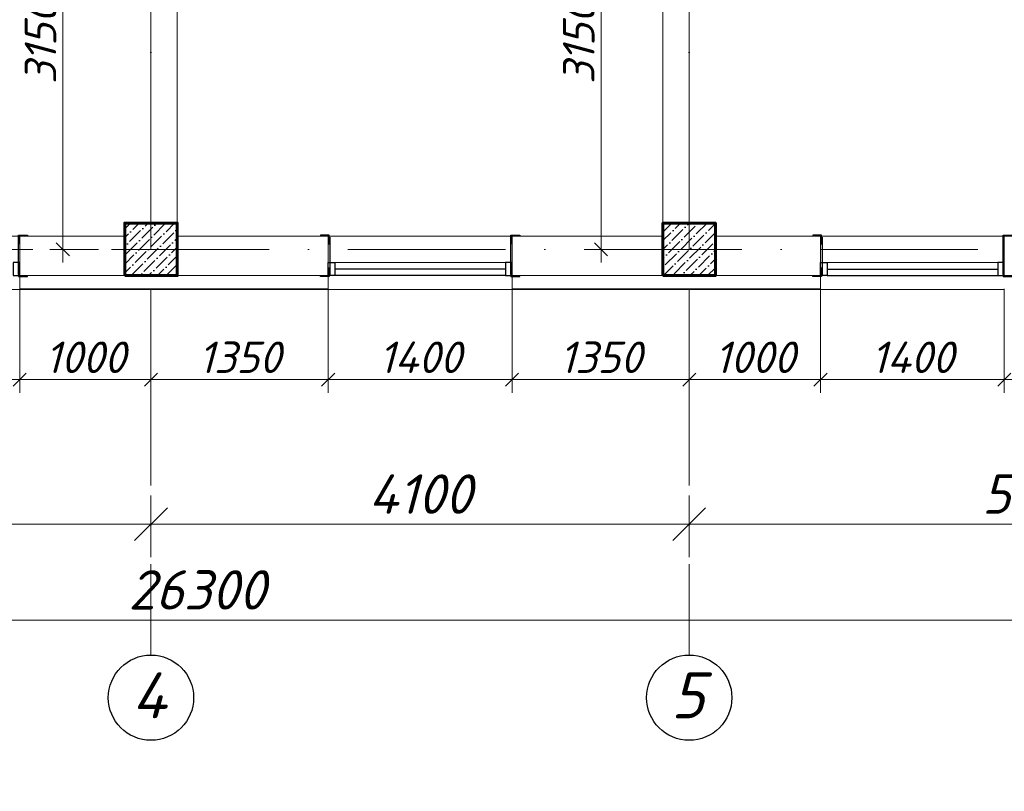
# Model space of a CAD drawing. Header units: millimetres. Extents: x 363306 to 7757304, y 1022887 to 1207196.
# Tile 169 of 256: x 983462 to 990962, y 1065379 to 1071261. Entities that reach past the tile are written whole.
import ezdxf
from ezdxf import colors
from ezdxf.entities.mleader import LeaderData, LeaderLine
from ezdxf.math import Vec2, Vec3

# ---------------------------------------------------------------- set-up
doc = ezdxf.new("R2010")
doc.units = ezdxf.units.MM
doc.linetypes.add('ACAD_ISO10W100', pattern=[18, 12, -3, 0, -3])
doc.layers.add('0 @ 100', color=7, linetype='Continuous')
doc.layers.add('kcd_tx', color=7, linetype='Continuous')
for name, color, linetype, lineweight in [('5   0.30', 1, 'Continuous', 30), ('PLAN', 250, 'Continuous', 25), ('надпись 0.18', 160, 'Continuous', 18), ('размеры', 12, 'Continuous', 15)]:
    doc.layers.add(name, color=color, linetype=linetype, lineweight=lineweight)
doc.styles.add('ISOCPEUR', font='isocpeur.TTF')
doc.styles.get("Standard").update_dxf_attribs({"font": 'isocpeui.ttf'})
doc.styles.add('Times New Roman', font='times.ttf')
doc.styles.add('ГОСТ 2.304', font='isocpeui.ttf')
doc.dimstyles.new('12121212', dxfattribs={"dimtxt": 200, "dimasz": 200, "dimexe": 200, "dimexo": 100, "dimgap": 100, "dimtad": 1, "dimdec": 0, "dimzin": 0, "dimdsep": 46, "dimtxsty": 'Standard', "dimblk": 'OBLIQUE', "dimcen": 200, "dimdle": 200, "dimclrd": 5, "dimclre": 5, "dimclrt": 5, "dimadec": 0, "dimazin": 0, "dimtfac": 1, "dimtdec": 0, "dimtofl": 0, "dimtmove": 1, "dimatfit": 3, "dimldrblk": 'OBLIQUE', "dimfxl": 0, "dimtolj": 1, "dimtzin": 0, "dimlwd": 9, "dimlwe": 9, "dimarcsym": 0})
doc.dimstyles.new('Санжар', dxfattribs={"dimtxt": 240, "dimasz": 200, "dimexe": 200, "dimexo": 200, "dimgap": 50, "dimtad": 1, "dimdec": 0, "dimtxsty": 'Standard', "dimblk": 'OBLIQUE', "dimcen": 2.5, "dimdle": 200, "dimclrd": 152, "dimclre": 152, "dimclrt": 152, "dimadec": 0, "dimazin": 0, "dimtfac": 1, "dimtdec": 0, "dimtmove": 0, "dimatfit": 3, "dimldrblk": 'OBLIQUE', "dimfxl": 0, "dimlwd": 0, "dimlwe": 0, "dimarcsym": 0})

# ---------------------------------------------------------------- blocks, each defined once
blk = doc.blocks.new('_Oblique')
at = {"color": 0, "linetype": 'ByBlock', "lineweight": -2}
blk.add_line((-0.5, -0.5), (0.5, 0.5), dxfattribs=at)
blk = doc.blocks.new('*D441')
at = {"color": 5, "lineweight": 9, "transparency": 16777216}
for p, q in [((984462.3, 1067633.4), (984462.3, 1067165)), ((988562.3, 1067633.4), (988562.3, 1067165)), ((988812.3, 1067415), (984212.3, 1067415))]:
    blk.add_line(p, q, dxfattribs=at)
at = {"layer": 'Defpoints', "color": 0, "lineweight": 25, "transparency": 16777216}
for p in [(984462.3, 1067733.4), (988562.3, 1067733.4), (984462.3, 1067415)]:
    blk.add_point(p, dxfattribs=at)
at = {"color": 5, "lineweight": 9, "transparency": 16777216, "xscale": 250, "yscale": 250, "zscale": 250, "rotation": 180}
blk.add_blockref('_Oblique', (984462.3, 1067415), dxfattribs=at)
at = {"color": 5, "lineweight": 9, "transparency": 16777216, "xscale": 250, "yscale": 250, "zscale": 250}
blk.add_blockref('_Oblique', (988562.3, 1067415), dxfattribs=at)
at = {"color": 5, "lineweight": 40, "transparency": 16777216, "insert": (986512.3, 1067645), "char_height": 300, "attachment_point": 5}
blk.add_mtext('\\A1;4100', dxfattribs=at)
blk = doc.blocks.new('*D442')
at = {"color": 5, "lineweight": 9, "transparency": 16777216}
for p, q in [((988562.3, 1067633.4), (988562.3, 1067165)), ((993862.3, 1067633.4), (993862.3, 1067165)), ((988312.3, 1067415), (994112.3, 1067415))]:
    blk.add_line(p, q, dxfattribs=at)
at = {"layer": 'Defpoints', "color": 0, "lineweight": 25, "transparency": 16777216}
for p in [(988562.3, 1067733.4), (993862.3, 1067733.4), (993862.3, 1067415)]:
    blk.add_point(p, dxfattribs=at)
at = {"color": 5, "lineweight": 9, "transparency": 16777216, "xscale": 250, "yscale": 250, "zscale": 250, "rotation": 180}
blk.add_blockref('_Oblique', (988562.3, 1067415), dxfattribs=at)
at = {"color": 5, "lineweight": 9, "transparency": 16777216, "xscale": 250, "yscale": 250, "zscale": 250}
blk.add_blockref('_Oblique', (993862.3, 1067415), dxfattribs=at)
at = {"color": 5, "lineweight": 40, "transparency": 16777216, "insert": (991212.3, 1067645), "char_height": 300, "attachment_point": 5}
blk.add_mtext('\\A1;5300', dxfattribs=at)
blk = doc.blocks.new('*D444')
at = {"color": 5, "lineweight": 9, "transparency": 16777216}
for p, q in [((971662.3, 1067410.2), (971662.3, 1066434.8)), ((997962.3, 1067410.2), (997962.3, 1066434.8)), ((971412.3, 1066684.8), (998212.3, 1066684.8))]:
    blk.add_line(p, q, dxfattribs=at)
at = {"layer": 'Defpoints', "color": 0, "lineweight": 25, "transparency": 16777216}
for p in [(971662.3, 1067510.2), (997962.3, 1067510.2), (997962.3, 1066684.8)]:
    blk.add_point(p, dxfattribs=at)
at = {"color": 5, "lineweight": 9, "transparency": 16777216, "xscale": 250, "yscale": 250, "zscale": 250, "rotation": 180}
blk.add_blockref('_Oblique', (971662.3, 1066684.8), dxfattribs=at)
at = {"color": 5, "lineweight": 9, "transparency": 16777216, "xscale": 250, "yscale": 250, "zscale": 250}
blk.add_blockref('_Oblique', (997962.3, 1066684.8), dxfattribs=at)
at = {"color": 5, "lineweight": 40, "transparency": 16777216, "insert": (984812.3, 1066914.8), "char_height": 300, "attachment_point": 5}
blk.add_mtext('\\A1;26300', dxfattribs=at)
blk = doc.blocks.new('*D445')
at = {"color": 5, "lineweight": 9, "transparency": 16777216}
for p, q in [((981062.3, 1067633.4), (981062.3, 1067165)), ((984462.3, 1067633.4), (984462.3, 1067165)), ((980812.3, 1067415), (984712.3, 1067415))]:
    blk.add_line(p, q, dxfattribs=at)
at = {"layer": 'Defpoints', "color": 0, "lineweight": 25, "transparency": 16777216}
for p in [(981062.3, 1067733.4), (984462.3, 1067733.4), (984462.3, 1067415)]:
    blk.add_point(p, dxfattribs=at)
at = {"color": 5, "lineweight": 9, "transparency": 16777216, "xscale": 250, "yscale": 250, "zscale": 250, "rotation": 180}
blk.add_blockref('_Oblique', (981062.3, 1067415), dxfattribs=at)
at = {"color": 5, "lineweight": 9, "transparency": 16777216, "xscale": 250, "yscale": 250, "zscale": 250}
blk.add_blockref('_Oblique', (984462.3, 1067415), dxfattribs=at)
at = {"color": 5, "lineweight": 40, "transparency": 16777216, "insert": (982762.3, 1067645), "char_height": 300, "attachment_point": 5}
blk.add_mtext('\\A1;3400', dxfattribs=at)
blk = doc.blocks.new('*U25')
at = {"color": 0, "linetype": 'ByBlock', "lineweight": -2, "ltscale": 100}
blk.add_lwpolyline([(0, 0), (63, 0), (63, 2.7, 0.414214), (60.7, 5), (12, 5, -0.414214), (5, 12), (5, 60.7, 0.414214), (2.7, 63), (0, 63)], format="xyb", close=True, dxfattribs=at)
blk = doc.blocks.new('*D690')
at = {"layer": 'Defpoints', "color": 0, "lineweight": 25, "transparency": 16777216}
for p in [(983790.8, 1072660.4), (984262.3, 1072660.4), (984162.3, 1069510.4)]:
    blk.add_point(p, dxfattribs=at)
at = {"layer": 'kcd_tx', "lineweight": 0, "transparency": 16777216}
for p, q in [((983790.8, 1069410.4), (983790.8, 1072760.4)), ((984162.3, 1072660.4), (983690.8, 1072660.4)), ((984062.3, 1069510.4), (983690.8, 1069510.4))]:
    blk.add_line(p, q, dxfattribs=at)
at = {"layer": 'kcd_tx', "lineweight": 0, "transparency": 16777216, "xscale": 100, "yscale": 100, "zscale": 100}
for p, rotation in [((983790.8, 1072660.4), 90), ((983790.8, 1069510.4), 270)]:
    blk.add_blockref('_Oblique', p, dxfattribs=dict(at, rotation=rotation))
at = {"layer": 'kcd_tx', "lineweight": 30, "transparency": 16777216, "insert": (983620.8, 1071085.4), "char_height": 240, "attachment_point": 5, "rotation": 90}
blk.add_mtext('3150', dxfattribs=at)
blk = doc.blocks.new('*D694')
at = {"layer": 'Defpoints', "color": 0, "lineweight": 25, "transparency": 16777216}
for p in [(987890.8, 1072660.4), (988362.3, 1072660.4), (988262.3, 1069510.4)]:
    blk.add_point(p, dxfattribs=at)
at = {"layer": 'kcd_tx', "lineweight": 0, "transparency": 16777216}
for p, q in [((987890.8, 1069410.4), (987890.8, 1072760.4)), ((988262.3, 1072660.4), (987790.8, 1072660.4)), ((988162.3, 1069510.4), (987790.8, 1069510.4))]:
    blk.add_line(p, q, dxfattribs=at)
at = {"layer": 'kcd_tx', "lineweight": 0, "transparency": 16777216, "xscale": 100, "yscale": 100, "zscale": 100}
for p, rotation in [((987890.8, 1072660.4), 90), ((987890.8, 1069510.4), 270)]:
    blk.add_blockref('_Oblique', p, dxfattribs=dict(at, rotation=rotation))
at = {"layer": 'kcd_tx', "lineweight": 30, "transparency": 16777216, "insert": (987720.8, 1071085.4), "char_height": 240, "attachment_point": 5, "rotation": 90}
blk.add_mtext('3150', dxfattribs=at)
blk = doc.blocks.new('*D513')
at = {"layer": 'Defpoints', "color": 0, "lineweight": 25, "transparency": 16777216}
for p in [(982062.3, 1069310.4), (983462.3, 1069310.4), (983462.3, 1068517.7)]:
    blk.add_point(p, dxfattribs=at)
at = {"layer": 'kcd_tx', "lineweight": 0, "transparency": 16777216}
for p, q in [((982062.3, 1069210.4), (982062.3, 1068417.7)), ((983462.3, 1069210.4), (983462.3, 1068417.7)), ((981962.3, 1068517.7), (983562.3, 1068517.7))]:
    blk.add_line(p, q, dxfattribs=at)
at = {"layer": 'kcd_tx', "lineweight": 0, "transparency": 16777216, "xscale": 100, "yscale": 100, "zscale": 100, "rotation": 180}
blk.add_blockref('_Oblique', (982062.3, 1068517.7), dxfattribs=at)
at = {"layer": 'kcd_tx', "lineweight": 0, "transparency": 16777216, "xscale": 100, "yscale": 100, "zscale": 100}
blk.add_blockref('_Oblique', (983462.3, 1068517.7), dxfattribs=at)
at = {"layer": 'kcd_tx', "lineweight": 30, "transparency": 16777216, "insert": (982762.3, 1068687.7), "char_height": 240, "attachment_point": 5}
blk.add_mtext('1400', dxfattribs=at)
blk = doc.blocks.new('*D514')
at = {"layer": 'Defpoints', "color": 0, "lineweight": 25, "transparency": 16777216}
for p in [(983462.3, 1069310.4), (984462.3, 1069310.4), (984462.3, 1068517.7)]:
    blk.add_point(p, dxfattribs=at)
at = {"layer": 'kcd_tx', "lineweight": 0, "transparency": 16777216}
for p, q in [((983462.3, 1069210.4), (983462.3, 1068417.7)), ((984462.3, 1069210.4), (984462.3, 1068417.7)), ((983362.3, 1068517.7), (984562.3, 1068517.7))]:
    blk.add_line(p, q, dxfattribs=at)
at = {"layer": 'kcd_tx', "lineweight": 0, "transparency": 16777216, "xscale": 100, "yscale": 100, "zscale": 100, "rotation": 180}
blk.add_blockref('_Oblique', (983462.3, 1068517.7), dxfattribs=at)
at = {"layer": 'kcd_tx', "lineweight": 0, "transparency": 16777216, "xscale": 100, "yscale": 100, "zscale": 100}
blk.add_blockref('_Oblique', (984462.3, 1068517.7), dxfattribs=at)
at = {"layer": 'kcd_tx', "lineweight": 30, "transparency": 16777216, "insert": (983962.3, 1068687.7), "char_height": 240, "attachment_point": 5}
blk.add_mtext('1000', dxfattribs=at)
blk = doc.blocks.new('*D515')
at = {"layer": 'Defpoints', "color": 0, "lineweight": 25, "transparency": 16777216}
for p in [(989562.3, 1069310.4), (990962.3, 1069310.4), (990962.3, 1068517.7)]:
    blk.add_point(p, dxfattribs=at)
at = {"layer": 'kcd_tx', "lineweight": 0, "transparency": 16777216}
for p, q in [((989562.3, 1069210.4), (989562.3, 1068417.7)), ((990962.3, 1069210.4), (990962.3, 1068417.7)), ((989462.3, 1068517.7), (991062.3, 1068517.7))]:
    blk.add_line(p, q, dxfattribs=at)
at = {"layer": 'kcd_tx', "lineweight": 0, "transparency": 16777216, "xscale": 100, "yscale": 100, "zscale": 100, "rotation": 180}
blk.add_blockref('_Oblique', (989562.3, 1068517.7), dxfattribs=at)
at = {"layer": 'kcd_tx', "lineweight": 0, "transparency": 16777216, "xscale": 100, "yscale": 100, "zscale": 100}
blk.add_blockref('_Oblique', (990962.3, 1068517.7), dxfattribs=at)
at = {"layer": 'kcd_tx', "lineweight": 30, "transparency": 16777216, "insert": (990262.3, 1068687.7), "char_height": 240, "attachment_point": 5}
blk.add_mtext('1400', dxfattribs=at)
blk = doc.blocks.new('*D516')
at = {"layer": 'Defpoints', "color": 0, "lineweight": 25, "transparency": 16777216}
for p in [(990962.3, 1069310.4), (992262.3, 1069310.4), (992262.3, 1068517.7)]:
    blk.add_point(p, dxfattribs=at)
at = {"layer": 'kcd_tx', "lineweight": 0, "transparency": 16777216}
for p, q in [((990962.3, 1069210.4), (990962.3, 1068417.7)), ((992262.3, 1069210.4), (992262.3, 1068417.7)), ((990862.3, 1068517.7), (992362.3, 1068517.7))]:
    blk.add_line(p, q, dxfattribs=at)
at = {"layer": 'kcd_tx', "lineweight": 0, "transparency": 16777216, "xscale": 100, "yscale": 100, "zscale": 100, "rotation": 180}
blk.add_blockref('_Oblique', (990962.3, 1068517.7), dxfattribs=at)
at = {"layer": 'kcd_tx', "lineweight": 0, "transparency": 16777216, "xscale": 100, "yscale": 100, "zscale": 100}
blk.add_blockref('_Oblique', (992262.3, 1068517.7), dxfattribs=at)
at = {"layer": 'kcd_tx', "lineweight": 30, "transparency": 16777216, "insert": (991612.3, 1068687.7), "char_height": 240, "attachment_point": 5}
blk.add_mtext('1300', dxfattribs=at)
blk = doc.blocks.new('*D520')
at = {"layer": 'Defpoints', "color": 0, "lineweight": 25, "transparency": 16777216}
for p in [(988562.3, 1069310.4), (989562.3, 1069310.4), (988562.3, 1068517.7)]:
    blk.add_point(p, dxfattribs=at)
at = {"layer": 'kcd_tx', "lineweight": 0, "transparency": 16777216}
for p, q in [((988562.3, 1069210.4), (988562.3, 1068417.7)), ((989562.3, 1069210.4), (989562.3, 1068417.7)), ((989662.3, 1068517.7), (988462.3, 1068517.7))]:
    blk.add_line(p, q, dxfattribs=at)
at = {"layer": 'kcd_tx', "lineweight": 0, "transparency": 16777216, "xscale": 100, "yscale": 100, "zscale": 100, "rotation": 180}
blk.add_blockref('_Oblique', (988562.3, 1068517.7), dxfattribs=at)
at = {"layer": 'kcd_tx', "lineweight": 0, "transparency": 16777216, "xscale": 100, "yscale": 100, "zscale": 100}
blk.add_blockref('_Oblique', (989562.3, 1068517.7), dxfattribs=at)
at = {"layer": 'kcd_tx', "lineweight": 30, "transparency": 16777216, "insert": (989062.3, 1068687.7), "char_height": 240, "attachment_point": 5}
blk.add_mtext('1000', dxfattribs=at)
blk = doc.blocks.new('*D523')
at = {"layer": 'Defpoints', "color": 0, "lineweight": 25, "transparency": 16777216}
for p in [(987212.3, 1069310.4), (988562.3, 1069310.4), (988562.3, 1068517.7)]:
    blk.add_point(p, dxfattribs=at)
at = {"layer": 'kcd_tx', "lineweight": 0, "transparency": 16777216}
for p, q in [((987212.3, 1069210.4), (987212.3, 1068417.7)), ((988562.3, 1069210.4), (988562.3, 1068417.7)), ((987112.3, 1068517.7), (988662.3, 1068517.7))]:
    blk.add_line(p, q, dxfattribs=at)
at = {"layer": 'kcd_tx', "lineweight": 0, "transparency": 16777216, "xscale": 100, "yscale": 100, "zscale": 100, "rotation": 180}
blk.add_blockref('_Oblique', (987212.3, 1068517.7), dxfattribs=at)
at = {"layer": 'kcd_tx', "lineweight": 0, "transparency": 16777216, "xscale": 100, "yscale": 100, "zscale": 100}
blk.add_blockref('_Oblique', (988562.3, 1068517.7), dxfattribs=at)
at = {"layer": 'kcd_tx', "lineweight": 30, "transparency": 16777216, "insert": (987887.3, 1068687.7), "char_height": 240, "attachment_point": 5}
blk.add_mtext('1350', dxfattribs=at)
blk = doc.blocks.new('*D524')
at = {"layer": 'Defpoints', "color": 0, "lineweight": 25, "transparency": 16777216}
for p in [(985812.3, 1069310.4), (987212.3, 1069310.4), (985812.3, 1068517.7)]:
    blk.add_point(p, dxfattribs=at)
at = {"layer": 'kcd_tx', "lineweight": 0, "transparency": 16777216}
for p, q in [((985812.3, 1069210.4), (985812.3, 1068417.7)), ((987212.3, 1069210.4), (987212.3, 1068417.7)), ((987312.3, 1068517.7), (985712.3, 1068517.7))]:
    blk.add_line(p, q, dxfattribs=at)
at = {"layer": 'kcd_tx', "lineweight": 0, "transparency": 16777216, "xscale": 100, "yscale": 100, "zscale": 100, "rotation": 180}
blk.add_blockref('_Oblique', (985812.3, 1068517.7), dxfattribs=at)
at = {"layer": 'kcd_tx', "lineweight": 0, "transparency": 16777216, "xscale": 100, "yscale": 100, "zscale": 100}
blk.add_blockref('_Oblique', (987212.3, 1068517.7), dxfattribs=at)
at = {"layer": 'kcd_tx', "lineweight": 30, "transparency": 16777216, "insert": (986512.3, 1068687.7), "char_height": 240, "attachment_point": 5}
blk.add_mtext('1400', dxfattribs=at)
blk = doc.blocks.new('*D525')
at = {"layer": 'Defpoints', "color": 0, "lineweight": 25, "transparency": 16777216}
for p in [(984462.3, 1069310.4), (985812.3, 1069310.4), (984462.3, 1068517.7)]:
    blk.add_point(p, dxfattribs=at)
at = {"layer": 'kcd_tx', "lineweight": 0, "transparency": 16777216}
for p, q in [((984462.3, 1069210.4), (984462.3, 1068417.7)), ((985812.3, 1069210.4), (985812.3, 1068417.7)), ((985912.3, 1068517.7), (984362.3, 1068517.7))]:
    blk.add_line(p, q, dxfattribs=at)
at = {"layer": 'kcd_tx', "lineweight": 0, "transparency": 16777216, "xscale": 100, "yscale": 100, "zscale": 100, "rotation": 180}
blk.add_blockref('_Oblique', (984462.3, 1068517.7), dxfattribs=at)
at = {"layer": 'kcd_tx', "lineweight": 0, "transparency": 16777216, "xscale": 100, "yscale": 100, "zscale": 100}
blk.add_blockref('_Oblique', (985812.3, 1068517.7), dxfattribs=at)
at = {"layer": 'kcd_tx', "lineweight": 30, "transparency": 16777216, "insert": (985137.3, 1068687.7), "char_height": 240, "attachment_point": 5}
blk.add_mtext('1350', dxfattribs=at)
blk = doc.blocks.new('RTTRERR')
at = {"layer": '5   0.30', "color": 3, "lineweight": 30, "ltscale": 200}
for p, q in [((661523.9, 1818052.1), (661523.9, 1817767.9)), ((662899.5, 1818052.1), (662899.5, 1817767.9))]:
    blk.add_line(p, q, dxfattribs=at)
at = {"layer": '5   0.30', "color": 3, "lineweight": 30, "ltscale": 200, "yscale": 1.05763968, "zscale": 1.05763968, "rotation": 180}
for p, xscale in [((661519.8, 1818068.4), 1.05763968), ((662903.5, 1818068.4), -1.05763968)]:
    blk.add_blockref('*U25', p, dxfattribs=dict(at, xscale=xscale))
at = {"layer": '5   0.30', "color": 3, "lineweight": 30, "ltscale": 200, "extrusion": (0, 0, -1), "yscale": 1.05763968, "zscale": -1.05763968}
for p, xscale in [((-661519.8, 1817753.5), 1.05763968), ((-662903.5, 1817753.5), -1.05763968)]:
    blk.add_blockref('*U25', p, dxfattribs=dict(at, xscale=xscale))
ml = blk.add_multileader_mtext('Standard')
ml.set_content('{\\fISOCPEUR|b0|i1|c204|p34;\\C5;Ст-2}', color=256, style='ISOCPEUR')
ml.set_leader_properties()
ml.build(insert=Vec2(0, 0))
ml.multileader.update_dxf_attribs({"text_left_attachment_type": 6, "text_right_attachment_type": 6, "dogleg_length": 0.208, "arrow_head_size": 187.5, "scale": 100})
ctx = ml.context
ctx.base_point, ctx.scale, ctx.char_height, ctx.arrow_head_size, ctx.landing_gap_size, ctx.plane_origin = Vec3(661945.1, 1818508.9), 100, 200, 187.5, 0, Vec3(666149.8, 1819982)
ctx.left_attachment, ctx.right_attachment, ctx.text_align_type = 6, 6, 1
notes = []
notes.append((ctx, [(1, (1, 1, 0), (662574.8, 1818508.9), (-1, 0), 20.8, [(2, [(661519.8, 1818068.4)], 0, []), (1, [(662922.3, 1818060), (662922.3, 1818060)], 0, [])])]))
ctx.mtext.insert, ctx.mtext.alignment, ctx.mtext.flow_direction = Vec3(662249.5, 1818748.9), 2, 5
for ctx, leaders in notes:
    for number, flags, end, landing, length, lines in leaders:
        leader = LeaderData()
        leader.index, (leader.has_last_leader_line, leader.has_dogleg_vector, leader.attachment_direction) = number, flags
        leader.last_leader_point, leader.dogleg_vector, leader.dogleg_length = Vec3(end), Vec3(landing), length
        for number, points, colour, breaks in lines:
            line = LeaderLine()
            line.index, line.vertices, line.color, line.breaks = number, Vec3.list(points), colors.encode_raw_color(colour), breaks
            leader.lines.append(line)
        ctx.leaders.append(leader)

msp = doc.modelspace()

# ---------------------------------------------------------------- hatches: boundary and pattern name
at = {"ltscale": 100}
h = msp.add_hatch(dxfattribs=at)
h.set_pattern_fill('ANSI36', color=256, scale=15, style=0)
h.set_pattern_definition([(45, (-16059500.283, 10252540.387), (25.25697034, 92.60889125), [119.0625, -23.8125, 0, -23.8125])])
h.paths.add_polyline_path([(984662.268, 1069710.387), (984262.268, 1069710.387), (984262.268, 1069310.387), (984662.268, 1069310.387)])
h = msp.add_hatch(dxfattribs=at)
h.set_pattern_fill('ANSI36', color=256, scale=15, style=0)
h.set_pattern_definition([(45, (-16064200.283, 10252540.387), (25.25697034, 92.60889125), [119.0625, -23.8125, 0, -23.8125])])
h.paths.add_polyline_path([(988762.268, 1069710.387), (988362.268, 1069710.387), (988362.268, 1069310.387), (988762.268, 1069310.387)])

# ---------------------------------------------------------------- linework, layer by layer
at = {"color": 1, "linetype": 'ACAD_ISO10W100', "lineweight": 9, "ltscale": 100}
for p, q in [((984462.268, 1085110.387), (984462.268, 1066417.835)), ((988562.268, 1085110.387), (988562.268, 1066417.835)), ((997962.268, 1069510.387), (969088.863, 1069510.387))]:
    msp.add_line(p, q, dxfattribs=at)
at = {"lineweight": 0, "ltscale": 100}
for p, q in [((988362.268, 1076010.387), (988362.268, 1069710.387)), ((984462.268, 1075610.387), (984462.268, 1069710.387)), ((984662.268, 1075610.387), (984662.268, 1069710.387)), ((988562.268, 1075610.387), (988562.268, 1069710.387)), ((983462.268, 1069610.387), (984262.268, 1069610.387)), ((983462.268, 1069610.387), (983462.268, 1069310.387)), ((985812.268, 1069610.387), (984662.268, 1069610.387)), ((988362.268, 1069610.387), (987212.268, 1069610.387)), ((988762.268, 1069610.387), (989562.268, 1069610.387)), ((989562.268, 1069610.387), (989562.268, 1069310.387)), ((990962.268, 1069610.387), (990962.268, 1069310.387)), ((990962.268, 1069610.387), (992262.268, 1069610.387)), ((983462.268, 1069310.387), (984662.268, 1069310.387)), ((985812.268, 1069310.387), (984662.268, 1069310.387)), ((988362.268, 1069310.387), (987212.268, 1069310.387)), ((988762.268, 1069310.387), (989562.268, 1069310.387)), ((983462.268, 1069203.387), (982062.268, 1069203.387)), ((987212.268, 1069203.387), (985812.268, 1069203.387)), ((989562.268, 1069203.387), (990962.268, 1069203.387))]:
    msp.add_line(p, q, dxfattribs=at)
at = {"lineweight": 9, "ltscale": 100}
for p, q in [((983462.268, 1069610.387), (982062.268, 1069610.387)), ((987212.268, 1069610.387), (985812.268, 1069610.387)), ((989562.268, 1069610.387), (990962.268, 1069610.387))]:
    msp.add_line(p, q, dxfattribs=at)
at = {"color": 5, "lineweight": 0}
for p, q in [((987162.268, 1069410.387), (985862.268, 1069410.387)), ((989612.268, 1069410.387), (990912.268, 1069410.387))]:
    msp.add_line(p, q, dxfattribs=at)
at = {"color": 5}
for p, q in [((987162.268, 1069360.387), (985862.268, 1069360.387)), ((989612.268, 1069360.387), (990912.268, 1069360.387)), ((987162.268, 1069310.387), (985862.268, 1069310.387)), ((989612.268, 1069310.387), (990912.268, 1069310.387))]:
    msp.add_line(p, q, dxfattribs=at)
at = {"lineweight": 0, "ltscale": 100}
for points in [[(985812.268, 1069310.387), (985812.268, 1069610.387)], [(987212.268, 1069310.387), (987212.268, 1069610.387)]]:
    msp.add_lwpolyline(points, dxfattribs=at)
at = {"color": 5}
for points in [[(983462.268, 1069410.387), (983412.268, 1069410.387), (983412.268, 1069310.387), (983462.268, 1069310.387)], [(985812.268, 1069410.387), (985862.268, 1069410.387), (985862.268, 1069310.387), (985812.268, 1069310.387)], [(987212.268, 1069410.387), (987162.268, 1069410.387), (987162.268, 1069310.387), (987212.268, 1069310.387)], [(989562.268, 1069410.387), (989612.268, 1069410.387), (989612.268, 1069310.387), (989562.268, 1069310.387)], [(990962.268, 1069410.387), (990912.268, 1069410.387), (990912.268, 1069310.387), (990962.268, 1069310.387)]]:
    msp.add_lwpolyline(points, close=True, dxfattribs=at)
at = {"color": 252, "lineweight": 0, "ltscale": 100}
for points in [[(983462.268, 1069310.387), (983462.268, 1069203.387)], [(985812.268, 1069310.387), (985812.268, 1069203.387)], [(987212.268, 1069310.387), (987212.268, 1069203.387)], [(989562.268, 1069310.387), (989562.268, 1069203.387)], [(983462.268, 1069203.387), (985812.268, 1069203.387)], [(987212.268, 1069203.387), (989562.268, 1069203.387)]]:
    msp.add_lwpolyline(points, dxfattribs=at)
at = {"color": 252, "lineweight": 60, "ltscale": 100}
for points in [[(984662.268, 1069310.387), (984662.268, 1069310.387)], [(988362.268, 1069310.387), (988362.268, 1069310.387)]]:
    msp.add_lwpolyline(points, dxfattribs=at)
at = {"color": 32, "lineweight": 0, "ltscale": 100}
for points in [[(983462.268, 1069210.387), (985812.268, 1069210.387)], [(987212.268, 1069210.387), (989562.268, 1069210.387)]]:
    msp.add_lwpolyline(points, dxfattribs=at)
at = {"layer": 'PLAN', "color": 158, "lineweight": 30}
for centre in [(984462.268, 1066092.95), (988562.267, 1066092.95)]:
    msp.add_circle(centre, 324.885, dxfattribs=at)
at = {"layer": 'размеры', "lineweight": 60, "ltscale": 5}
for points in [[(984262.268, 1069310.387), (984662.268, 1069310.387), (984662.268, 1069710.387), (984262.268, 1069710.387)], [(988362.268, 1069310.387), (988762.268, 1069310.387), (988762.268, 1069710.387), (988362.268, 1069710.387)]]:
    msp.add_lwpolyline(points, close=True, dxfattribs=at)

# ---------------------------------------------------------------- block references
at = {"color": 18, "lineweight": 30, "true_color": 0x000000}
for p in [(320550.601, -748449.583), (324300.601, -748449.583), (328050.601, -748449.583)]:
    msp.add_blockref('RTTRERR', p, dxfattribs=at)

# ---------------------------------------------------------------- texts
at = {"layer": '0 @ 100', "color": 7, "insert": (761996.908, 1075986.433), "char_height": 318.940213, "width": 19697.5359, "attachment_point": 4, "style": 'ГОСТ 2.304'}
msp.add_mtext('\\pi5457.36288;{\\fISOCPEUR|b1|i1|c204|p34;Характеристика участка строительства:\\P\\pi0;\\P}Расчетная зимняя температура воздух 15 °С.\\PСкоростной напор ветра   - 38кг/м2.\\PВес снегового покрова    - 50кг/м2.\\PКлассификация зданий по функциональной пожарной опасности - Ф 4.1 \\PКоэффициент надежности по назначению - 0.95\\P\\P^IПроектом разработано подъёмник для мало мобильных граждан населения грузоподъемностью 250 кг. скоростью 0,25 см/с. Двери шахт подъёмника противопожарные с пределом огнестойкости El 30. Подъёмники оборудованы кабинами габаритами 1500х1500 мм, ширина дверей кабины обеспечивает проезд инвалидной коляски. Для экстренных случаев подъёмник оснащен дополнительным аккумулятором и механическим спуском для безопасного спуска пассажира в нулевую отметку. Так же в дверях подъёмника установлены замки датчики которые открываются с ключевыми картами, чтобы открыть двери подъёмника.\\P^IС внешней и внутренней стороны наружных стен предусмотрено обшивка из аквапанелей толщиной 12,5мм с утеплением из минераловатной ваты на кварцевой основе, А =0,040 Вт/мС, толщиной 100мм. (по теплотехническому расчету). Наружная отделка из органическое стекло.\\P^IПодрядчик обязан предоставить заказчику сертификаты соответствия и пожарной безопасности на фасадную систему и все применяемые в данной системе материалы и изделия.\\PКонструкции, изделия и материалы применены по действующим стандартам, ТУ, сертификатам. На путях эвакуации используются отделочные материалы, соответствующие требованиям п. 5.25 ШНК 2.01.02-04.\\PОтделка стен с внутренней стороны окраска водоэмульсионными красками светлых тонов. Во внутренней и наружной отделке использованы современные отделочные материалы используемые на территории Республики Узбекистан.\\P^IКрыша - скатная из металлических профилированных листов с полимерными покрытиями с обеих сторон толщ.0,55мм по металлическим конструкциям.\\P^IПо периметру наружных стен устраивается бетонная отмостка. Бетон кл.В 7,5 шириной 1000 мм, толщиной 50 мм по гравийному основанию толщиной 100 мм -150 мм.\\P^IВсе строительно-монтажные работы вести согласно указаний соответствующих строительных норм и проекта производства работ (П.П.Р.) на основании ШНК 3.01.01 - 03 и КМК 3.01.02 - 00.', dxfattribs=at)
at = {"layer": 'PLAN', "lineweight": 30, "char_height": 350, "width": 338.65741, "attachment_point": 3}
for s, insert in [('4', (984578.05, 1066285.738)), ('5', (988678.05, 1066285.738))]:
    msp.add_mtext(s, dxfattribs=dict(at, insert=insert))
at = {"layer": 'надпись 0.18', "ltscale": 100, "insert": (898701.444, 1068300.98), "char_height": 250, "width": 17724.97017, "attachment_point": 1, "style": 'Times New Roman'}
msp.add_mtext('{\\fISOCPEUR|b0|i1|c204|p34;\\C256;\\c0;   Примечание\\fISOCPEUR|b0|i1|c0|p34;:\\A1;\\P\\pi-418.1675,l418.1675,t418.1675;1.^I\\fISOCPEUR|b0|i1|c204|p34;Данный  лист  см\\fISOCPEUR|b0|i1|c0|p34;.  \\fISOCPEUR|b0|i1|c204|p34;совместно  с  л\\fISOCPEUR|b0|i1|c0|p34;.  \\fISOCPEUR|b0|i1|c204|p34;К\\fISOCPEUR|b0|i1|c0|p34;p\\fISOCPEUR|b0|i1|c204|p34; \\fISOCPEUR|b0|i1|c0|p34;-16.  \\P\\pi0,l0,tz;2.  \\fISOCPEUR|b0|i1|c204|p34;За  отм  \\fISOCPEUR|b0|i1|c0|p34;0,000  \\fISOCPEUR|b0|i1|c204|p34;принято  отметка чистого пола  \\fISOCPEUR|b0|i1|c0|p34;1\\fISOCPEUR|b0|i1|c204|p34;этажа\\P\\fISOCPEUR|b0|i1|c0|p34;3.  \\fISOCPEUR|b0|i1|c204|p34;На  отм\\fISOCPEUR|b0|i1|c0|p34;.  -0.030  \\fISOCPEUR|b0|i1|c204|p34;Выполнить  горизонтальную  из  цементно\\fISOCPEUR|b0|i1|c0|p34;-\\fISOCPEUR|b0|i1|c204|p34;песчаного  раствора состава  \\fISOCPEUR|b0|i1|c0|p34;1:2 \\fISOCPEUR|b0|i1|c204|p34;с жидком стеклом толш\\fISOCPEUR|b0|i1|c0|p34;.  30\\fISOCPEUR|b0|i1|c204|p34;мм\\fISOCPEUR|b0|i1|c0|p34;.\\P\\A0;4.  \\fISOCPEUR|b0|i1|c204|p34;Фундаменты выполнить из бетона класса \\fISOCPEUR|b0|i1|c0|p34;B15 (\\fISOCPEUR|b0|i1|c204|p34;М\\fISOCPEUR|b0|i1|c0|p34;200).\\A1;\\P\\pi-750,l750;\\A0;5.  \\fISOCPEUR|b0|i1|c204|p34;Для  обеспечения \\fISOCPEUR|b0|i1|c0|p34;50\\fISOCPEUR|b0|i1|c204|p34;мм  слоя  бетона   арматуру фундаментной  ленты укладывать  на  кубики\\fISOCPEUR|b0|i1|c0|p34;-\\fISOCPEUR|b0|i1|c204|p34;фиксаторы\\fISOCPEUR|b0|i1|c0|p34;,  \\fISOCPEUR|b0|i1|c204|p34;изготовленные из цементно\\fISOCPEUR|b0|i1|c0|p34;-\\fISOCPEUR|b0|i1|c204|p34;песчаного раствора  М\\fISOCPEUR|b0|i1|c0|p34;100 \\fISOCPEUR|b0|i1|c204|p34;размерами \\fISOCPEUR|b0|i1|c0|p34;40\\fISOCPEUR|b0|i1|c204|p34;х\\fISOCPEUR|b0|i1|c0|p34;40\\fISOCPEUR|b0|i1|c204|p34;х\\fISOCPEUR|b0|i1|c0|p34;50\\fISOCPEUR|b0|i1|c204|p34;мм\\fISOCPEUR|b0|i1|c0|p34;.}', dxfattribs=at)

# ---------------------------------------------------------------- dimensions: what is measured, and where the dimension line sits
at = {"color": 12, "lineweight": 40}
for base, p1, p2, picture, middle in [((984462.268, 1067414.962), (981062.268, 1067733.448), (984462.268, 1067733.448), '*D445', (982762.268, 1067644.962)), ((993862.268, 1067414.962), (988562.268, 1067733.448), (993862.268, 1067733.448), '*D442', (991212.268, 1067644.962)), ((997962.268, 1066684.769), (971662.268, 1067510.209), (997962.268, 1067510.209), '*D444', (984812.268, 1066914.769))]:
    dim = msp.add_linear_dim(base=base, p1=p1, p2=p2, dimstyle='12121212', override={"dimtxt": 300, "dimasz": 250, "dimexe": 250, "dimgap": 80, "dimdle": 250}, dxfattribs=at)
    dim.commit()
    dim.dimension.update_dxf_attribs({"geometry": picture, "text_midpoint": middle})
dim = msp.add_linear_dim(base=(984462.268, 1067414.962), p1=(988562.268, 1067733.448), p2=(984462.268, 1067733.448), angle=180, dimstyle='12121212', override={"dimtxt": 300, "dimasz": 250, "dimexe": 250, "dimgap": 80, "dimdle": 250}, dxfattribs=at)
dim.commit()
dim.dimension.update_dxf_attribs({"geometry": '*D441', "text_midpoint": (986512.268, 1067644.962)})
at = {"layer": 'kcd_tx', "color": 244, "lineweight": 30, "true_color": 0x991b1e}
for base, p1, p2, angle, picture, middle in [((983790.819, 1072660.387), (984162.268, 1069510.387), (984262.268, 1072660.387), 90, '*D690', (983620.819, 1071085.387)), ((987890.819, 1072660.387), (988262.268, 1069510.387), (988362.268, 1072660.387), 90, '*D694', (987720.819, 1071085.387)), ((984462.268, 1068517.702), (985812.268, 1069310.387), (984462.268, 1069310.387), 180, '*D525', (985137.268, 1068687.702)), ((985812.268, 1068517.702), (987212.268, 1069310.387), (985812.268, 1069310.387), 180, '*D524', (986512.268, 1068687.702)), ((988562.268, 1068517.702), (989562.268, 1069310.387), (988562.268, 1069310.387), 180, '*D520', (989062.268, 1068687.702))]:
    dim = msp.add_linear_dim(base=base, p1=p1, p2=p2, angle=angle, dimstyle='Санжар', override={"dimasz": 100, "dimexe": 100, "dimexo": 100, "dimdle": 100, "dimclrd": 256, "dimclre": 256, "dimclrt": 256, "dimtmove": 1, "dimfxl": 0, "dimarcsym": 2}, dxfattribs=at)
    dim.commit()
    dim.dimension.update_dxf_attribs({"geometry": picture, "text_midpoint": middle})
for base, p1, p2, picture, middle in [((983462.268, 1068517.702), (982062.268, 1069310.387), (983462.268, 1069310.387), '*D513', (982762.268, 1068687.702)), ((984462.268, 1068517.702), (983462.268, 1069310.387), (984462.268, 1069310.387), '*D514', (983962.268, 1068687.702)), ((988562.268, 1068517.702), (987212.268, 1069310.387), (988562.268, 1069310.387), '*D523', (987887.268, 1068687.702)), ((990962.268, 1068517.702), (989562.268, 1069310.387), (990962.268, 1069310.387), '*D515', (990262.268, 1068687.702)), ((992262.268, 1068517.702), (990962.268, 1069310.387), (992262.268, 1069310.387), '*D516', (991612.268, 1068687.702))]:
    dim = msp.add_linear_dim(base=base, p1=p1, p2=p2, dimstyle='Санжар', override={"dimasz": 100, "dimexe": 100, "dimexo": 100, "dimdle": 100, "dimclrd": 256, "dimclre": 256, "dimclrt": 256, "dimtmove": 1, "dimfxl": 0, "dimarcsym": 2}, dxfattribs=at)
    dim.commit()
    dim.dimension.update_dxf_attribs({"geometry": picture, "text_midpoint": middle})

doc.saveas('drawing.dxf')
